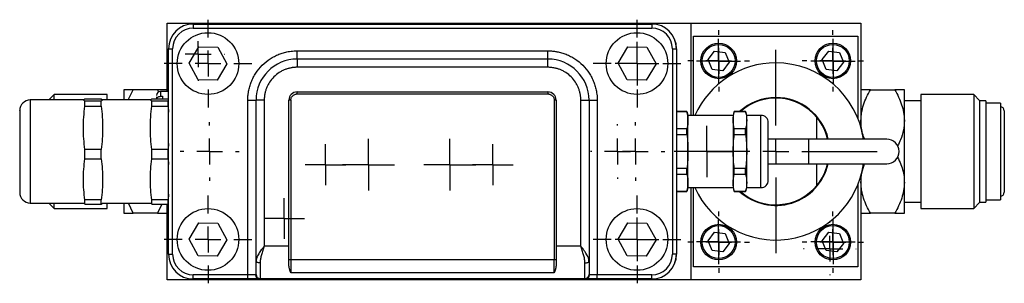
# Model space of a CAD drawing. Header units: millimetres. Extents: x 724 to 1561, y 449 to 1015.
# Tile 4 of 7: x 924 to 1114, y 964 to 1015. Entities that reach past the tile are written whole.
import ezdxf

# ---------------------------------------------------------------- set-up
doc = ezdxf.new("R2010")
doc.units = ezdxf.units.MM
doc.header["$LTSCALE"] = 5
doc.layers.add('SLD-0', color=179, linetype='Continuous')

# ---------------------------------------------------------------- blocks, each defined once
blk = doc.blocks.new('SW_CENTERMARKSYMBOL_0')
at = {"layer": 'SLD-0', "color": 0}
for p, q in [((0, 5), (0, 8.453125)), ((0, 0), (0, 2.5)), ((-5, 0), (-8.453125, 0)), ((0, 0), (-2.5, 0)), ((0, 0), (0, -2.5)), ((0, 0), (2.5, 0)), ((5, 0), (8.453125, 0)), ((0, -5), (0, -8.453125))]:
    blk.add_line(p, q, dxfattribs=at)
blk = doc.blocks.new('SW_CENTERMARKSYMBOL_1')
at = {"layer": 'SLD-0', "color": 0}
for p, q in [((0, 5), (0, 5.929)), ((0, 0), (0, 2.5)), ((-5, 0), (-5.929, 0)), ((0, 0), (-2.5, 0)), ((0, 0), (0, -2.5)), ((0, 0), (2.5, 0)), ((5, 0), (5.929, 0)), ((0, -5), (0, -5.929))]:
    blk.add_line(p, q, dxfattribs=at)
blk = doc.blocks.new('SW_CENTERMARKSYMBOL_2')
at = {"layer": 'SLD-0', "color": 0}
for p, q in [((0, 5), (0, 5.929)), ((0, 0), (0, 2.5)), ((-5, 0), (-5.929, 0)), ((0, 0), (-2.5, 0)), ((0, 0), (0, -2.5)), ((0, 0), (2.5, 0)), ((5, 0), (5.929, 0)), ((0, -5), (0, -5.929))]:
    blk.add_line(p, q, dxfattribs=at)
blk = doc.blocks.new('SW_CENTERMARKSYMBOL_3')
at = {"layer": 'SLD-0', "color": 0}
for p, q in [((0, 5), (0, 5.929)), ((0, 0), (0, 2.5)), ((-5, 0), (-5.929, 0)), ((0, 0), (-2.5, 0)), ((0, 0), (0, -2.5)), ((0, 0), (2.5, 0)), ((5, 0), (5.929, 0)), ((0, -5), (0, -5.929))]:
    blk.add_line(p, q, dxfattribs=at)
blk = doc.blocks.new('SW_CENTERMARKSYMBOL_4')
at = {"layer": 'SLD-0', "color": 0}
for p, q in [((0, 5), (0, 5.929)), ((0, 0), (0, 2.5)), ((-5, 0), (-5.929, 0)), ((0, 0), (-2.5, 0)), ((0, 0), (0, -2.5)), ((0, 0), (2.5, 0)), ((5, 0), (5.929, 0)), ((0, -5), (0, -5.929))]:
    blk.add_line(p, q, dxfattribs=at)
blk = doc.blocks.new('SW_CENTERMARKSYMBOL_5')
at = {"layer": 'SLD-0', "color": 0}
for p, q in [((0, 5), (0, 19.5942)), ((0, 0), (0, 2.5)), ((-5, 0), (-19.5942, 0)), ((0, 0), (-2.5, 0)), ((0, 0), (0, -2.5)), ((0, 0), (2.5, 0)), ((5, 0), (19.5942, 0)), ((0, -5), (0, -19.5942))]:
    blk.add_line(p, q, dxfattribs=at)
blk = doc.blocks.new('SW_CENTERMARKSYMBOL_6')
at = {"layer": 'SLD-0', "color": 0}
for p, q in [((0, 2.5), (0, 5)), ((0, 0), (0, 2.5)), ((-2.5, 0), (-5, 0)), ((0, 0), (-2.5, 0)), ((0, 0), (0, -2.5)), ((0, 0), (2.5, 0)), ((2.5, 0), (5, 0)), ((0, -2.5), (0, -5))]:
    blk.add_line(p, q, dxfattribs=at)
blk = doc.blocks.new('SW_CENTERMARKSYMBOL_7')
at = {"layer": 'SLD-0', "color": 0}
for p, q in [((0, 2.5), (0, 5)), ((0, 0), (0, 2.5)), ((-2.5, 0), (-5, 0)), ((0, 0), (-2.5, 0)), ((0, 0), (0, -2.5)), ((0, 0), (2.5, 0)), ((2.5, 0), (5, 0)), ((0, -2.5), (0, -5))]:
    blk.add_line(p, q, dxfattribs=at)
blk = doc.blocks.new('SW_CENTERMARKSYMBOL_8')
at = {"layer": 'SLD-0', "color": 0}
for p, q in [((0, 2.5), (0, 3.93002)), ((0, 0), (0, 2.5)), ((-2.5, 0), (-3.93002, 0)), ((0, 0), (-2.5, 0)), ((0, 0), (0, -2.5)), ((0, 0), (2.5, 0)), ((2.5, 0), (3.93002, 0)), ((0, -2.5), (0, -3.93002))]:
    blk.add_line(p, q, dxfattribs=at)
blk = doc.blocks.new('SW_CENTERMARKSYMBOL_9')
at = {"layer": 'SLD-0', "color": 0}
for p, q in [((0, 2.5), (0, 3.93002)), ((0, 0), (0, 2.5)), ((-2.5, 0), (-3.93002, 0)), ((0, 0), (-2.5, 0)), ((0, 0), (0, -2.5)), ((0, 0), (2.5, 0)), ((2.5, 0), (3.93002, 0)), ((0, -2.5), (0, -3.93002))]:
    blk.add_line(p, q, dxfattribs=at)
blk = doc.blocks.new('SW_CENTERMARKSYMBOL_10')
at = {"layer": 'SLD-0', "color": 0}
for p, q in [((0, 2.5), (0, 3.93002)), ((0, 0), (0, 2.5)), ((-2.5, 0), (-3.93002, 0)), ((0, 0), (-2.5, 0)), ((0, 0), (0, -2.5)), ((0, 0), (2.5, 0)), ((2.5, 0), (3.93002, 0)), ((0, -2.5), (0, -3.93002))]:
    blk.add_line(p, q, dxfattribs=at)
blk = doc.blocks.new('SW_CENTERMARKSYMBOL_11')
at = {"layer": 'SLD-0', "color": 0}
for p, q in [((0, 5), (0, 8.453125)), ((0, 0), (0, 2.5)), ((-5, 0), (-8.453125, 0)), ((0, 0), (-2.5, 0)), ((0, 0), (0, -2.5)), ((0, 0), (2.5, 0)), ((5, 0), (8.453125, 0)), ((0, -5), (0, -8.453125))]:
    blk.add_line(p, q, dxfattribs=at)
blk = doc.blocks.new('SW_CENTERMARKSYMBOL_12')
at = {"layer": 'SLD-0', "color": 0}
for p, q in [((0, 2.5), (0, 4.21585)), ((0, 0), (0, 2.5)), ((-2.5, 0), (-4.21585, 0)), ((0, 0), (-2.5, 0)), ((0, 0), (0, -2.5)), ((0, 0), (2.5, 0)), ((2.5, 0), (4.21585, 0)), ((0, -2.5), (0, -4.21585))]:
    blk.add_line(p, q, dxfattribs=at)
blk = doc.blocks.new('SW_CENTERMARKSYMBOL_13')
at = {"layer": 'SLD-0', "color": 0}
for p, q in [((0, 2.5), (0, 4.21585)), ((0, 0), (0, 2.5)), ((-2.5, 0), (-4.21585, 0)), ((0, 0), (-2.5, 0)), ((0, 0), (0, -2.5)), ((0, 0), (2.5, 0)), ((2.5, 0), (4.21585, 0)), ((0, -2.5), (0, -4.21585))]:
    blk.add_line(p, q, dxfattribs=at)
blk = doc.blocks.new('SW_CENTERMARKSYMBOL_14')
at = {"layer": 'SLD-0', "color": 0}
for p, q in [((0, 5), (0, 8.453125)), ((0, 0), (0, 2.5)), ((-5, 0), (-8.453125, 0)), ((0, 0), (-2.5, 0)), ((0, 0), (0, -2.5)), ((0, 0), (2.5, 0)), ((5, 0), (8.453125, 0)), ((0, -5), (0, -8.453125))]:
    blk.add_line(p, q, dxfattribs=at)
blk = doc.blocks.new('SW_CENTERMARKSYMBOL_15')
at = {"layer": 'SLD-0', "color": 0}
for p, q in [((0, 2.5), (0, 4.26022)), ((0, 0), (0, 2.5)), ((-2.5, 0), (-4.26022, 0)), ((0, 0), (-2.5, 0)), ((0, 0), (0, -2.5)), ((0, 0), (2.5, 0)), ((2.5, 0), (4.26022, 0)), ((0, -2.5), (0, -4.26022))]:
    blk.add_line(p, q, dxfattribs=at)
blk = doc.blocks.new('SW_CENTERMARKSYMBOL_16')
at = {"layer": 'SLD-0', "color": 0}
for p, q in [((0, 2.5), (0, 4.26022)), ((0, 0), (0, 2.5)), ((-2.5, 0), (-4.26022, 0)), ((0, 0), (-2.5, 0)), ((0, 0), (0, -2.5)), ((0, 0), (2.5, 0)), ((2.5, 0), (4.26022, 0)), ((0, -2.5), (0, -4.26022))]:
    blk.add_line(p, q, dxfattribs=at)
blk = doc.blocks.new('SW_CENTERMARKSYMBOL_17')
at = {"layer": 'SLD-0', "color": 0}
for p, q in [((0, 2.5), (0, 4.26022)), ((0, 0), (0, 2.5)), ((-2.5, 0), (-4.26022, 0)), ((0, 0), (-2.5, 0)), ((0, 0), (0, -2.5)), ((0, 0), (2.5, 0)), ((2.5, 0), (4.26022, 0)), ((0, -2.5), (0, -4.26022))]:
    blk.add_line(p, q, dxfattribs=at)
blk = doc.blocks.new('SW_CENTERMARKSYMBOL_18')
at = {"layer": 'SLD-0', "color": 0}
for p, q in [((0, 2.5), (0, 4.26022)), ((0, 0), (0, 2.5)), ((-2.5, 0), (-4.26022, 0)), ((0, 0), (-2.5, 0)), ((0, 0), (0, -2.5)), ((0, 0), (2.5, 0)), ((2.5, 0), (4.26022, 0)), ((0, -2.5), (0, -4.26022))]:
    blk.add_line(p, q, dxfattribs=at)
blk = doc.blocks.new('SW_CENTERMARKSYMBOL_19')
at = {"layer": 'SLD-0', "color": 0}
for p, q in [((0, 5), (0, 5.25)), ((0, 0), (0, 2.5)), ((-5, 0), (-5.25, 0)), ((0, 0), (-2.5, 0)), ((0, 0), (0, -2.5)), ((0, 0), (2.5, 0)), ((5, 0), (5.25, 0)), ((0, -5), (0, -5.25))]:
    blk.add_line(p, q, dxfattribs=at)
blk = doc.blocks.new('SW_CENTERMARKSYMBOL_20')
at = {"layer": 'SLD-0', "color": 0}
for p, q in [((0, 5), (0, 5.09405)), ((0, 0), (0, 2.5)), ((-5, 0), (-5.09405, 0)), ((0, 0), (-2.5, 0)), ((0, 0), (0, -2.5)), ((0, 0), (2.5, 0)), ((5, 0), (5.09405, 0)), ((0, -5), (0, -5.09405))]:
    blk.add_line(p, q, dxfattribs=at)
blk = doc.blocks.new('SW_CENTERMARKSYMBOL_21')
at = {"layer": 'SLD-0', "color": 0}
for p, q in [((0, 5), (0, 5.09405)), ((0, 0), (0, 2.5)), ((-5, 0), (-5.09405, 0)), ((0, 0), (-2.5, 0)), ((0, 0), (0, -2.5)), ((0, 0), (2.5, 0)), ((5, 0), (5.09405, 0)), ((0, -5), (0, -5.09405))]:
    blk.add_line(p, q, dxfattribs=at)
blk = doc.blocks.new('SW_CENTERMARKSYMBOL_22')
at = {"layer": 'SLD-0', "color": 0}
for p, q in [((0, 5), (0, 8.453125)), ((0, 0), (0, 2.5)), ((-5, 0), (-8.453125, 0)), ((0, 0), (-2.5, 0)), ((0, 0), (0, -2.5)), ((0, 0), (2.5, 0)), ((5, 0), (8.453125, 0)), ((0, -5), (0, -8.453125))]:
    blk.add_line(p, q, dxfattribs=at)
blk = doc.blocks.new('SW_CENTERMARKSYMBOL_23')
at = {"layer": 'SLD-0', "color": 0}
for p, q in [((0, 5), (0, 5.675)), ((0, 0), (0, 2.5)), ((-5, 0), (-5.675, 0)), ((0, 0), (-2.5, 0)), ((0, 0), (0, -2.5)), ((0, 0), (2.5, 0)), ((5, 0), (5.675, 0)), ((0, -5), (0, -5.675))]:
    blk.add_line(p, q, dxfattribs=at)
blk = doc.blocks.new('SW_CENTERMARKSYMBOL_24')
at = {"layer": 'SLD-0', "color": 0}
for p, q in [((0, 5), (0, 5.675)), ((0, 0), (0, 2.5)), ((-5, 0), (-5.675, 0)), ((0, 0), (-2.5, 0)), ((0, 0), (0, -2.5)), ((0, 0), (2.5, 0)), ((5, 0), (5.675, 0)), ((0, -5), (0, -5.675))]:
    blk.add_line(p, q, dxfattribs=at)
blk = doc.blocks.new('SW_CENTERMARKSYMBOL_25')
at = {"layer": 'SLD-0', "color": 0}
for p, q in [((0, 2.5), (0, 4.9511)), ((0, 0), (0, 2.5)), ((-2.5, 0), (-4.9511, 0)), ((0, 0), (-2.5, 0)), ((0, 0), (0, -2.5)), ((0, 0), (2.5, 0)), ((2.5, 0), (4.9511, 0)), ((0, -2.5), (0, -4.9511))]:
    blk.add_line(p, q, dxfattribs=at)

msp = doc.modelspace()

# ---------------------------------------------------------------- linework, layer by layer
at = {"color": 7, "linetype": 'Continuous', "lineweight": 25}
for p, q in [((952.09, 1014.39), (1053.29, 1014.39)), ((952.09, 1001.22), (952.09, 1014.39)), ((957.13, 1014.22), (1045.7, 1014.22)), ((957.13, 1014.22), (957.13, 1013.43)), ((1045.7, 1014.22), (1045.7, 1013.43)), ((1053.29, 996.6), (1053.29, 1014.39)), ((1053.29, 1014.39), (1086.09, 1014.39)), ((1086.09, 1014.39), (1086.09, 994.28)), ((957.13, 1013.43), (1045.7, 1013.43)), ((1053.76, 1011.86), (1085.51, 1011.86)), ((1053.76, 996.6), (1053.76, 1011.86)), ((1085.51, 1011.86), (1085.51, 995.98)), ((956.32, 1006.66), (958.21, 1009.81)), ((958.21, 1009.81), (961.87, 1009.75)), ((961.87, 1009.75), (963.65, 1006.54)), ((1039.18, 1006.66), (1041.06, 1009.81)), ((1041.06, 1009.81), (1044.73, 1009.75)), ((1044.73, 1009.75), (1046.51, 1006.54)), ((952.37, 969.81), (952.37, 1009.46)), ((952.37, 1009.46), (953.16, 1009.46)), ((953.16, 969.81), (953.16, 1009.46)), ((977.2, 1007.47), (977.2, 1009.05)), ((977.2, 1009.05), (1025.63, 1009.05)), ((1025.63, 1007.47), (1025.63, 1009.05)), ((1049.67, 1009.46), (1049.67, 969.81)), ((1049.67, 1009.46), (1050.46, 1009.46)), ((1050.46, 1009.46), (1050.46, 969.81)), ((1056.56, 1007.38), (1057.82, 1009.02)), ((1057.82, 1009.02), (1059.87, 1008.75)), ((1059.87, 1008.75), (1060.66, 1006.84)), ((1078.61, 1007.38), (1079.87, 1009.02)), ((1079.87, 1009.02), (1081.92, 1008.75)), ((1081.92, 1008.75), (1082.71, 1006.84)), ((958.1, 1003.46), (956.32, 1006.66)), ((963.65, 1006.54), (961.77, 1003.4)), ((1025.63, 1007.47), (977.2, 1007.47)), ((977.2, 1007.47), (977.2, 1005.88)), ((1025.63, 1005.88), (1025.63, 1007.47)), ((1040.96, 1003.46), (1039.18, 1006.66)), ((1046.51, 1006.54), (1044.62, 1003.4)), ((1057.36, 1005.47), (1056.56, 1007.38)), ((1060.66, 1006.84), (1059.41, 1005.2)), ((1079.4, 1005.47), (1078.61, 1007.38)), ((1082.71, 1006.84), (1081.45, 1005.2)), ((1025.63, 1005.88), (977.2, 1005.88)), ((1059.41, 1005.2), (1057.36, 1005.47)), ((1081.45, 1005.2), (1079.4, 1005.47)), ((961.77, 1003.4), (958.1, 1003.46)), ((1044.62, 1003.4), (1040.96, 1003.46)), ((930.31, 1000.62), (929.28, 999.59)), ((940.53, 1000.62), (930.31, 1000.62)), ((930.31, 999.59), (930.31, 1000.62)), ((940.53, 999.59), (940.53, 1000.62)), ((943.71, 1001.54), (943.71, 999.59)), ((944.6, 999.59), (945.55, 1001.54)), ((950.25, 1001.54), (945.55, 1001.54)), ((950.25, 1001.54), (950.45, 1001.12)), ((952.37, 1001.22), (950.81, 1001.22)), ((950.81, 1000.28), (951.22, 1000.28)), ((951.22, 1000.28), (951.22, 999.8)), ((977.2, 1001.12), (1025.63, 1001.12)), ((977.2, 1000.74), (977.2, 1001.12)), ((977.2, 1000.74), (1025.63, 1000.74)), ((1025.63, 1001.12), (1025.63, 1000.74)), ((1087.93, 1001.54), (1092.63, 1001.54)), ((1094.47, 995.59), (1094.47, 1001.54)), ((1107.87, 1000.62), (1097.64, 1000.62)), ((1097.64, 1000.62), (1097.64, 980.12)), ((1109.01, 999.47), (1107.87, 1000.62)), ((1107.87, 1000.62), (1107.87, 980.12)), ((935.94, 999.59), (925.67, 999.59)), ((936.21, 999.8), (939.36, 999.8)), ((939.36, 999.35), (936.21, 999.35)), ((936.21, 998.38), (936.21, 999.35)), ((936.21, 998.38), (939.36, 998.38)), ((939.36, 999.8), (939.36, 999.59)), ((939.36, 998.38), (939.36, 999.35)), ((948.88, 999.59), (939.64, 999.59)), ((949.14, 999.8), (952.29, 999.8)), ((952.29, 999.35), (949.14, 999.35)), ((949.14, 998.38), (949.14, 999.35)), ((949.14, 998.38), (952.29, 998.38)), ((950.04, 1000.2), (950.04, 999.73)), ((952.29, 998.38), (952.29, 999.35)), ((952.29, 998.38), (952.37, 997.23)), ((967.67, 965.84), (967.67, 999.53)), ((967.67, 999.53), (969.26, 999.53)), ((969.26, 968.54), (969.26, 999.53)), ((970.85, 999.53), (969.26, 999.53)), ((970.85, 999.53), (970.85, 971.4)), ((975.61, 971.4), (975.61, 999.53)), ((975.99, 999.54), (975.99, 968.76)), ((1026.84, 999.54), (1026.84, 968.76)), ((1027.22, 999.53), (1027.22, 971.4)), ((1031.98, 971.4), (1031.98, 999.53)), ((1031.98, 999.53), (1033.57, 999.53)), ((1033.57, 999.53), (1033.57, 968.54)), ((1033.57, 999.53), (1035.16, 999.53)), ((1035.16, 999.53), (1035.16, 965.84)), ((1097.64, 999.41), (1094.47, 999.41)), ((1109.01, 999.47), (1109.01, 979.8)), ((1110.22, 999.41), (1109.01, 999.41)), ((1110.22, 999.41), (1110.22, 981.17)), ((1113.01, 998.97), (1110.22, 998.97)), ((1113.01, 998.97), (1113.01, 981.55)), ((1052.48, 997.34), (1050.46, 997.34)), ((1050.46, 997.32), (1052.48, 997.32)), ((1052.68, 996.6), (1052.48, 997.34)), ((1052.48, 997.32), (1052.48, 997.34)), ((1061.42, 996.6), (1052.68, 996.6)), ((1052.68, 982.68), (1052.68, 996.59)), ((1061.62, 997.34), (1061.42, 996.6)), ((1061.42, 996.59), (1061.42, 982.68)), ((1063.82, 997.34), (1061.62, 997.34)), ((1061.62, 997.34), (1061.62, 997.32)), ((1061.62, 997.32), (1063.82, 997.32)), ((1064.02, 996.6), (1063.82, 997.34)), ((1063.82, 997.32), (1063.82, 997.34)), ((1066.76, 996.6), (1064.02, 996.6)), ((1064.03, 982.68), (1064.03, 996.59)), ((1077.57, 992.02), (1077.57, 996.18)), ((1094.47, 983.68), (1094.47, 995.59)), ((1052.48, 994.02), (1050.46, 994.02)), ((1050.46, 992.93), (1052.48, 992.93)), ((1052.48, 992.93), (1052.48, 994.02)), ((1061.62, 992.93), (1061.62, 994.02)), ((1063.82, 994.02), (1061.62, 994.02)), ((1061.62, 992.93), (1063.82, 992.93)), ((1063.82, 992.93), (1063.82, 994.02)), ((952.37, 991.17), (952.29, 990.01)), ((1075.99, 992.02), (1068.2, 992.02)), ((1091.07, 992.02), (1075.99, 992.02)), ((936.21, 988.21), (936.21, 990.01)), ((939.36, 990.01), (936.21, 990.01)), ((939.36, 988.21), (939.36, 990.01)), ((949.14, 988.21), (949.14, 990.01)), ((952.29, 990.01), (949.14, 990.01)), ((952.29, 988.21), (952.29, 990.01)), ((936.21, 988.21), (939.36, 988.21)), ((949.14, 988.21), (952.29, 988.21)), ((952.29, 988.21), (952.37, 987.12)), ((1068.2, 987.25), (1075.99, 987.25)), ((1075.99, 987.25), (1091.07, 987.25)), ((1077.57, 983.09), (1077.57, 987.25)), ((1052.48, 986.34), (1050.46, 986.34)), ((1050.46, 985.25), (1052.48, 985.25)), ((1052.48, 985.25), (1052.48, 986.34)), ((1063.82, 986.34), (1061.62, 986.34)), ((1061.62, 985.25), (1061.62, 986.34)), ((1061.62, 985.25), (1063.82, 985.25)), ((1063.82, 985.25), (1063.82, 986.34)), ((1085.51, 983.3), (1085.51, 967.41)), ((1086.09, 984.99), (1086.09, 964.89)), ((1094.47, 977.73), (1094.47, 983.68)), ((952.37, 981.39), (952.29, 980.29)), ((1052.48, 981.95), (1050.46, 981.95)), ((1050.46, 981.93), (1052.48, 981.93)), ((1052.48, 981.93), (1052.68, 982.67)), ((1052.48, 981.93), (1052.48, 981.95)), ((1052.68, 982.67), (1061.42, 982.67)), ((1053.29, 964.89), (1053.29, 982.67)), ((1053.76, 967.41), (1053.76, 982.67)), ((1061.42, 982.67), (1061.62, 981.93)), ((1061.62, 981.93), (1061.62, 981.95)), ((1063.82, 981.95), (1061.62, 981.95)), ((1061.62, 981.93), (1063.82, 981.93)), ((1063.82, 981.93), (1064.02, 982.67)), ((1063.82, 981.93), (1063.82, 981.95)), ((1064.02, 982.67), (1066.76, 982.67)), ((1113.01, 981.55), (1113.01, 980.3)), ((925.67, 979.68), (936.21, 979.68)), ((929.28, 979.68), (930.31, 978.65)), ((930.31, 978.65), (930.31, 979.68)), ((939.36, 980.29), (936.21, 980.29)), ((936.21, 979.47), (936.21, 980.29)), ((936.21, 979.47), (939.36, 979.47)), ((939.36, 979.47), (939.36, 980.29)), ((939.36, 979.47), (939.63, 979.68)), ((939.64, 979.68), (949.14, 979.68)), ((940.53, 978.65), (940.53, 979.68)), ((943.71, 979.68), (943.71, 977.73)), ((945.55, 977.73), (944.61, 979.68)), ((952.29, 980.29), (949.14, 980.29)), ((949.14, 979.47), (949.14, 980.29)), ((949.14, 979.47), (952.29, 979.47)), ((951.09, 979.47), (950.25, 977.73)), ((952.09, 964.89), (952.09, 979.47)), ((952.29, 979.47), (952.29, 980.29)), ((1094.47, 979.86), (1097.64, 979.86)), ((1097.64, 980.12), (1097.64, 978.65)), ((1107.87, 980.12), (1107.87, 978.65)), ((1107.87, 978.65), (1109.01, 979.8)), ((1109.01, 979.86), (1110.22, 979.86)), ((1110.22, 981.17), (1110.22, 979.86)), ((1110.22, 980.3), (1113.01, 980.3)), ((930.31, 978.65), (940.53, 978.65)), ((950.25, 977.73), (945.55, 977.73)), ((1092.63, 977.73), (1087.93, 977.73)), ((1097.64, 978.65), (1107.87, 978.65)), ((956.32, 972.73), (958.21, 975.87)), ((958.21, 975.87), (961.87, 975.81)), ((961.87, 975.81), (963.65, 972.61)), ((1039.18, 972.73), (1041.06, 975.87)), ((1041.06, 975.87), (1044.73, 975.81)), ((1044.73, 975.81), (1046.51, 972.61)), ((1056.56, 972.43), (1057.82, 974.07)), ((1057.82, 974.07), (1059.87, 973.8)), ((1059.87, 973.8), (1060.66, 971.89)), ((1078.61, 972.43), (1079.87, 974.07)), ((1079.87, 974.07), (1081.92, 973.8)), ((1081.92, 973.8), (1082.71, 971.89)), ((958.1, 969.52), (956.32, 972.73)), ((963.65, 972.61), (961.77, 969.46)), ((1040.96, 969.52), (1039.18, 972.73)), ((1046.51, 972.61), (1044.62, 969.46)), ((1057.36, 970.52), (1056.56, 972.43)), ((1060.66, 971.89), (1059.41, 970.25)), ((1079.4, 970.52), (1078.61, 972.43)), ((1082.71, 971.89), (1081.45, 970.25)), ((952.37, 969.81), (953.16, 969.81)), ((975.61, 971.4), (970.85, 971.4)), ((975.61, 967.86), (975.61, 971.4)), ((1031.98, 971.4), (1027.22, 971.4)), ((1027.22, 971.4), (1027.22, 967.86)), ((1050.46, 969.81), (1049.67, 969.81)), ((1059.41, 970.25), (1057.36, 970.52)), ((1081.45, 970.25), (1079.4, 970.52)), ((961.77, 969.46), (958.1, 969.52)), ((969.3, 968.75), (969.26, 968.54)), ((969.3, 968.88), (969.27, 968.46)), ((970.05, 968.13), (970.05, 965.12)), ((1026.84, 968.76), (975.99, 968.76)), ((975.99, 968.76), (975.99, 966.23)), ((1026.84, 966.23), (1026.84, 968.76)), ((1032.78, 965.12), (1032.78, 968.13)), ((1033.56, 968.46), (1033.53, 968.88)), ((1044.62, 969.46), (1040.96, 969.52)), ((1026.84, 966.23), (975.99, 966.23)), ((1085.51, 967.41), (1053.76, 967.41)), ((1053.29, 964.89), (952.09, 964.89)), ((967.67, 965.84), (957.13, 965.84)), ((957.13, 965.05), (957.13, 965.84)), ((967.67, 965.05), (957.13, 965.05)), ((969.16, 965.84), (967.67, 965.84)), ((967.67, 965.05), (967.67, 965.84)), ((1032.93, 965.05), (969.9, 965.05)), ((1035.16, 965.84), (1033.67, 965.84)), ((1035.16, 965.05), (1035.16, 965.84)), ((1045.7, 965.84), (1035.16, 965.84)), ((1045.7, 965.05), (1035.16, 965.05)), ((1045.7, 965.05), (1045.7, 965.84)), ((1086.09, 964.89), (1053.29, 964.89))]:
    msp.add_line(p, q, dxfattribs=at)
at = {"color": 8, "linetype": 'Continuous', "lineweight": 25}
for p, q in [((950.81, 1001.22), (950.81, 1000.28)), ((925.67, 999.59), (925.67, 979.68)), ((1066.76, 982.67), (1066.76, 996.6)), ((1075.99, 992.02), (1075.99, 987.25))]:
    msp.add_line(p, q, dxfattribs=at)
at = {"color": 7, "linetype": 'Continuous', "lineweight": 25, "flags": 128}
for points in [[(970.05, 968.13), (969.9, 968.14), (969.75, 968.16), (969.61, 968.2), (969.49, 968.25), (969.39, 968.31), (969.32, 968.38), (969.27, 968.46), (969.26, 968.54)], [(1032.78, 968.13), (1032.93, 968.14), (1033.08, 968.16), (1033.22, 968.2), (1033.34, 968.25), (1033.44, 968.31), (1033.51, 968.38), (1033.56, 968.46), (1033.57, 968.54)]]:
    msp.add_lwpolyline(points, dxfattribs=at)
at = {"color": 7, "linetype": 'Continuous', "lineweight": 25}
for centre, radius in [((959.99, 1006.6), 5.95), ((1042.84, 1006.6), 5.95), ((1058.61, 1007.11), 3.43), ((1058.61, 1007.11), 3.18), ((1080.66, 1007.11), 3.43), ((1080.66, 1007.11), 3.18), ((959.99, 972.67), 5.95), ((1042.84, 972.67), 5.95), ((1058.61, 972.16), 3.43), ((1080.66, 972.16), 3.43), ((1058.61, 972.16), 3.18), ((1080.66, 972.16), 3.18)]:
    msp.add_circle(centre, radius, dxfattribs=at)
for centre, radius, start, end in [((957.13, 1009.46), 4.76, 90, 180), ((957.14, 1009.45), 4.78, 90, 180), ((1045.69, 1009.45), 4.78, 0, 90), ((1045.7, 1009.46), 4.76, 0, 90), ((977.2, 999.53), 7.94, 90, 180), ((1025.63, 999.53), 7.94, 0, 90), ((1069.64, 989.64), 17.09, 90, 155.9482), ((1069.64, 989.64), 17.09, 8.0074, 90), ((950.81, 1000.46), 0.762, 90, 180), ((977.2, 999.53), 1.59, 90, 180), ((1025.63, 999.53), 1.59, 0, 90), ((925.67, 997.54), 2.05, 90, 180), ((975.89, 994.07), 5.46, 89.0014, 92.9983), ((1026.94, 994.07), 5.46, 87.0017, 90.9986), ((1069.64, 989.64), 10.41, 90, 132.2686), ((1069.64, 989.64), 10.29, 39.5018, 131.4844), ((1069.64, 989.64), 10.41, 13.2181, 90), ((1066.76, 995.17), 1.44, 0, 90), ((1113.01, 997.51), 0.762, 0, 90), ((1069.64, 989.64), 10.29, 13.3843, 39.5018), ((1091.07, 989.64), 2.38, 270, 90), ((1069.64, 989.64), 17.09, 204.0518, 351.9926), ((1069.64, 989.64), 10.41, 227.7314, 346.7819), ((1069.64, 989.64), 10.29, 320.4982, 346.6157), ((1066.76, 984.11), 1.44, 270, 0), ((925.67, 981.73), 2.05, 180, 270), ((1069.64, 989.64), 10.29, 228.5156, 320.4982), ((1113.01, 981.76), 0.762, 270, 0), ((957.14, 969.82), 4.78, 180, 270), ((957.13, 969.81), 4.76, 180, 270), ((1045.69, 969.82), 4.78, 270, 0), ((1045.7, 969.81), 4.76, 270, 0), ((975.89, 963.3), 5.46, 89.0014, 92.9983), ((1026.94, 963.3), 5.46, 87.0017, 90.9986), ((969.93, 965.82), 0.77, 178.2259, 268.1086), ((970.05, 965.91), 0.789, 180.3215, 270.3179), ((1032.78, 965.91), 0.789, 269.6821, 359.6785), ((1032.9, 965.82), 0.77, 271.8914, 1.7741)]:
    msp.add_arc(centre, radius, start, end, dxfattribs=at)
for points in [[(957.13, 1013.43), (954.94, 1013.43), (953.16, 1011.65), (953.16, 1009.46)], [(1049.67, 1009.46), (1049.67, 1011.65), (1047.89, 1013.43), (1045.7, 1013.43)], [(936.21, 999.35), (936.03, 999.43), (935.82, 999.58), (936.03, 999.73), (936.21, 999.8)], [(936.21, 990.01), (936.03, 991.4), (935.82, 994.19), (936.03, 996.98), (936.21, 998.38)], [(939.36, 999.8), (939.54, 999.73), (939.74, 999.58), (939.54, 999.43), (939.36, 999.35)], [(939.36, 998.38), (939.54, 996.98), (939.74, 994.19), (939.54, 991.4), (939.36, 990.01)], [(949.14, 999.35), (948.96, 999.43), (948.76, 999.58), (948.96, 999.73), (949.14, 999.8)], [(949.14, 990.01), (948.96, 991.4), (948.76, 994.19), (948.96, 996.98), (949.14, 998.38)], [(1052.48, 997.32), (1052.61, 996.77), (1052.75, 995.67), (1052.61, 994.57), (1052.48, 994.02)], [(1061.62, 994.02), (1061.5, 994.57), (1061.35, 995.67), (1061.5, 996.77), (1061.62, 997.32)], [(1063.82, 997.32), (1063.95, 996.77), (1064.1, 995.67), (1063.95, 994.57), (1063.82, 994.02)], [(1052.48, 992.93), (1052.61, 991.83), (1052.75, 989.64), (1052.61, 987.44), (1052.48, 986.34)], [(1061.62, 986.34), (1061.5, 987.44), (1061.35, 989.64), (1061.5, 991.83), (1061.62, 992.93)], [(1063.82, 992.93), (1063.95, 991.83), (1064.1, 989.64), (1063.95, 987.44), (1063.82, 986.34)], [(936.21, 980.29), (936.03, 981.61), (935.82, 984.25), (936.03, 986.89), (936.21, 988.21)], [(939.36, 988.21), (939.54, 986.89), (939.74, 984.25), (939.54, 981.61), (939.36, 980.29)], [(949.14, 980.29), (948.96, 981.61), (948.76, 984.25), (948.96, 986.89), (949.14, 988.21)], [(1052.48, 985.25), (1052.61, 984.7), (1052.75, 983.6), (1052.61, 982.5), (1052.48, 981.95)], [(1061.62, 981.95), (1061.5, 982.5), (1061.35, 983.6), (1061.5, 984.7), (1061.62, 985.25)], [(1063.82, 985.25), (1063.95, 984.7), (1064.1, 983.6), (1063.95, 982.5), (1063.82, 981.95)], [(953.16, 969.81), (953.16, 967.62), (954.94, 965.84), (957.13, 965.84)], [(1045.7, 965.84), (1047.89, 965.84), (1049.67, 967.62), (1049.67, 969.81)], [(969.26, 965.9), (969.26, 966.15), (969.26, 967.12), (969.26, 968.54)], [(1033.57, 968.54), (1033.57, 967.12), (1033.57, 966.15), (1033.57, 965.9)], [(969.16, 965.84), (969.23, 965.84), (969.26, 965.86), (969.26, 965.9)], [(1033.57, 965.9), (1033.57, 965.86), (1033.6, 965.84), (1033.67, 965.84)]]:
    msp.add_open_spline(points, degree=3, dxfattribs=at)
for points, knots in [([(967.67, 999.53), (967.67, 999.63), (967.67, 999.82), (967.69, 1000.11), (967.71, 1000.4), (967.74, 1000.69), (967.78, 1000.98), (967.86, 1001.47), (968.03, 1002.16), (968.33, 1003.05), (968.72, 1003.92), (969.38, 1005.04), (970.41, 1006.31), (971.69, 1007.35), (972.81, 1008), (973.67, 1008.39), (974.56, 1008.7), (975.35, 1008.88), (976.04, 1008.99), (976.61, 1009.04), (977, 1009.05), (977.2, 1009.05)], [0, 0, 0, 0, 0.019463, 0.038888, 0.058292, 0.077695, 0.097114, 0.116567, 0.178312, 0.240094, 0.304414, 0.368769, 0.500007, 0.631244, 0.695564, 0.75992, 0.821666, 0.883447, 0.922298, 0.961101, 1, 1, 1, 1]), ([(1025.63, 1009.05), (1025.73, 1009.05), (1025.92, 1009.05), (1026.21, 1009.04), (1026.5, 1009.02), (1026.79, 1008.98), (1027.08, 1008.94), (1027.58, 1008.86), (1028.27, 1008.7), (1029.16, 1008.39), (1030.02, 1008), (1031.14, 1007.35), (1032.42, 1006.31), (1033.45, 1005.04), (1034.11, 1003.92), (1034.5, 1003.05), (1034.8, 1002.16), (1034.99, 1001.38), (1035.09, 1000.69), (1035.15, 1000.11), (1035.16, 999.72), (1035.16, 999.53)], [0, 0, 0, 0, 0.0194628, 0.0388876, 0.0582922, 0.0776948, 0.0971136, 0.1165665, 0.1783125, 0.2400935, 0.3044137, 0.368769, 0.5000067, 0.6312444, 0.6955645, 0.7599198, 0.8216658, 0.8834468, 0.9222983, 0.9611011, 1, 1, 1, 1]), ([(977.2, 1005.88), (977.12, 1005.88), (976.96, 1005.88), (976.73, 1005.86), (976.5, 1005.84), (976.27, 1005.81), (975.91, 1005.75), (975.44, 1005.64), (974.85, 1005.44), (974.27, 1005.18), (973.52, 1004.74), (972.67, 1004.05), (971.98, 1003.2), (971.55, 1002.45), (971.29, 1001.88), (971.08, 1001.29), (970.96, 1000.76), (970.89, 1000.3), (970.85, 999.92), (970.85, 999.66), (970.85, 999.53)], [0, 0, 0, 0, 0.023353, 0.046654, 0.069936, 0.093229, 0.116565, 0.178302, 0.240092, 0.304403, 0.368768, 0.500006, 0.631244, 0.695555, 0.759919, 0.821657, 0.883447, 0.922286, 0.961089, 1, 1, 1, 1]), ([(1031.98, 999.53), (1031.98, 999.61), (1031.98, 999.76), (1031.97, 999.99), (1031.95, 1000.22), (1031.92, 1000.45), (1031.86, 1000.81), (1031.75, 1001.29), (1031.54, 1001.88), (1031.28, 1002.45), (1030.85, 1003.2), (1030.16, 1004.05), (1029.31, 1004.74), (1028.56, 1005.18), (1027.98, 1005.44), (1027.39, 1005.64), (1026.87, 1005.76), (1026.41, 1005.84), (1026.02, 1005.87), (1025.76, 1005.88), (1025.63, 1005.88)], [0, 0, 0, 0, 0.023353, 0.046654, 0.069936, 0.093229, 0.116565, 0.178302, 0.240092, 0.304403, 0.368768, 0.500006, 0.631244, 0.695555, 0.759919, 0.821657, 0.883447, 0.922286, 0.961089, 1, 1, 1, 1]), ([(945.55, 1001.54), (945.01, 1001.54), (944.55, 1001.54), (944.06, 1001.54), (943.93, 1001.54), (943.75, 1001.54), (943.71, 1001.54), (943.71, 1001.54)], [0, 0, 0, 0, 0.5, 0.5, 0.75, 0.75, 1, 1, 1, 1]), ([(950.06, 999.8), (950.07, 999.84), (950.08, 999.94), (950.2, 1000.08), (950.4, 1000.21), (950.61, 1000.27), (950.75, 1000.27), (950.81, 1000.28)], [0, 0, 0, 0, 0.146048, 0.383995, 0.620144, 0.853776, 1, 1, 1, 1]), ([(952.09, 1001.54), (952.09, 1001.54), (951.9, 1001.54), (951.41, 1001.54), (951.21, 1001.54), (950.76, 1001.54), (950.51, 1001.54), (950.25, 1001.54)], [0, 0, 0, 0, 0.5, 0.5, 0.75, 0.75, 1, 1, 1, 1]), ([(975.99, 999.54), (975.99, 999.57), (975.99, 999.64), (976.01, 999.75), (976.03, 999.86), (976.09, 1000.03), (976.19, 1000.21), (976.34, 1000.39), (976.52, 1000.54), (976.71, 1000.65), (976.91, 1000.71), (977.06, 1000.74), (977.15, 1000.74), (977.2, 1000.74)], [0, 0, 0, 0, 0.052813, 0.110435, 0.172877, 0.240209, 0.391537, 0.500059, 0.608835, 0.759895, 0.848701, 0.928706, 1, 1, 1, 1]), ([(1025.63, 1000.74), (1025.67, 1000.74), (1025.74, 1000.74), (1025.84, 1000.72), (1025.96, 1000.7), (1026.13, 1000.64), (1026.31, 1000.54), (1026.49, 1000.39), (1026.64, 1000.21), (1026.75, 1000.02), (1026.81, 999.83), (1026.84, 999.68), (1026.84, 999.58), (1026.84, 999.54)], [0, 0, 0, 0, 0.052663, 0.110231, 0.172713, 0.240175, 0.391226, 0.500011, 0.608524, 0.759862, 0.848513, 0.928527, 1, 1, 1, 1]), ([(1086.09, 995.59), (1086.09, 996.63), (1086.27, 997.65), (1086.76, 999.15), (1086.96, 999.64), (1087.41, 1000.6), (1087.66, 1001.08), (1087.93, 1001.54)], [0, 0, 0, 0, 0.5, 0.5, 0.75, 0.75, 1, 1, 1, 1]), ([(1087.93, 1001.54), (1087.39, 1001.54), (1086.93, 1001.54), (1086.44, 1001.54), (1086.31, 1001.54), (1086.14, 1001.54), (1086.09, 1001.54), (1086.09, 1001.54)], [0, 0, 0, 0, 0.5, 0.5, 0.75, 0.75, 1, 1, 1, 1]), ([(1092.63, 1001.54), (1093.17, 1000.61), (1093.62, 999.65), (1094.11, 998.17), (1094.24, 997.67), (1094.42, 996.64), (1094.47, 996.12), (1094.47, 995.59)], [0, 0, 0, 0, 0.5, 0.5, 0.75, 0.75, 1, 1, 1, 1]), ([(1094.47, 1001.54), (1094.47, 1001.54), (1094.28, 1001.54), (1093.79, 1001.54), (1093.59, 1001.54), (1093.15, 1001.54), (1092.9, 1001.54), (1092.63, 1001.54)], [0, 0, 0, 0, 0.5, 0.5, 0.75, 0.75, 1, 1, 1, 1]), ([(923.62, 997.51), (923.62, 997.52), (923.62, 997.55), (923.62, 997.35), (923.62, 996.88), (923.62, 996.07), (923.62, 994.99), (923.62, 993.67), (923.62, 992.22), (923.62, 990.73), (923.62, 989.74), (923.62, 989.26)], [0, 0, 0, 0, 0.0296079, 0.1426741, 0.262513, 0.387334, 0.5148039, 0.6422739, 0.7670949, 0.8869338, 1, 1, 1, 1]), ([(1113.77, 997.48), (1113.77, 997.49), (1113.77, 997.53), (1113.77, 997.28), (1113.77, 996.72), (1113.77, 995.86), (1113.77, 994.8), (1113.77, 993.59), (1113.77, 992.25), (1113.77, 990.77), (1113.77, 989.18), (1113.77, 987.58), (1113.77, 986.07), (1113.77, 984.73), (1113.77, 983.62), (1113.77, 983.08), (1113.77, 982.82)], [0, 0, 0, 0, 0.021147, 0.099966, 0.178784, 0.255965, 0.330065, 0.399977, 0.46989, 0.54399, 0.62117, 0.699989, 0.778807, 0.855988, 0.930088, 1, 1, 1, 1]), ([(1068.2, 984.11), (1068.2, 984.11), (1068.2, 984.69), (1068.2, 986.76), (1068.2, 988.17), (1068.2, 991.1), (1068.2, 992.51), (1068.2, 994.58), (1068.2, 995.17), (1068.2, 995.17)], [0, 0, 0, 0, 0.25, 0.25, 0.5, 0.5, 0.75, 0.75, 1, 1, 1, 1]), ([(1086.79, 992.02), (1086.78, 992.05), (1086.55, 992.51), (1086.33, 993.46), (1086.11, 994.63), (1086.09, 995.34), (1086.09, 995.59)], [0, 0, 0, 0, 0.029844, 0.412266, 0.794429, 1, 1, 1, 1]), ([(1094.47, 995.59), (1094.43, 994.97), (1094.35, 993.72), (1093.86, 992.08), (1093.36, 991.11), (1093.16, 990.73)], [0, 0, 0, 0, 0.368741, 0.748118, 1, 1, 1, 1]), ([(923.62, 989.26), (923.62, 988.78), (923.62, 987.79), (923.62, 986.34), (923.62, 984.96), (923.62, 983.75), (923.62, 982.78), (923.62, 982.12), (923.62, 981.77), (923.62, 981.76), (923.62, 981.76)], [0, 0, 0, 0, 0.120183, 0.247565, 0.380242, 0.515736, 0.651229, 0.783907, 0.911289, 1, 1, 1, 1]), ([(1086.09, 983.68), (1086.12, 984.3), (1086.19, 985.52), (1086.59, 986.68), (1086.79, 987.25)], [0, 0, 0, 0, 0.5100264, 1, 1, 1, 1]), ([(1093.14, 988.55), (1093.38, 988.09), (1093.85, 987.21), (1094.24, 985.81), (1094.45, 984.64), (1094.46, 983.93), (1094.47, 983.68)], [0, 0, 0, 0, 0.300206, 0.576055, 0.851717, 1, 1, 1, 1]), ([(1087.93, 977.73), (1087.39, 978.66), (1086.93, 979.62), (1086.44, 981.1), (1086.31, 981.6), (1086.14, 982.63), (1086.09, 983.16), (1086.09, 983.68)], [0, 0, 0, 0, 0.5, 0.5, 0.75, 0.75, 1, 1, 1, 1]), ([(1094.47, 983.68), (1094.47, 982.64), (1094.28, 981.62), (1093.79, 980.13), (1093.59, 979.63), (1093.15, 978.67), (1092.9, 978.19), (1092.63, 977.73)], [0, 0, 0, 0, 0.5, 0.5, 0.75, 0.75, 1, 1, 1, 1]), ([(1113.77, 982.82), (1113.77, 982.6), (1113.77, 982.15), (1113.77, 981.81), (1113.77, 981.8), (1113.77, 981.79)], [0, 0, 0, 0, 0.349482, 0.719898, 1, 1, 1, 1]), ([(943.71, 977.73), (943.71, 977.73), (943.89, 977.73), (944.38, 977.73), (944.58, 977.73), (945.03, 977.73), (945.28, 977.73), (945.55, 977.73)], [0, 0, 0, 0, 0.5, 0.5, 0.75, 0.75, 1, 1, 1, 1]), ([(950.25, 977.73), (950.78, 977.73), (951.24, 977.73), (951.73, 977.73), (951.86, 977.73), (952.04, 977.73), (952.09, 977.73), (952.09, 977.73)], [0, 0, 0, 0, 0.5, 0.5, 0.75, 0.75, 1, 1, 1, 1]), ([(1086.09, 977.73), (1086.09, 977.73), (1086.27, 977.73), (1086.76, 977.73), (1086.96, 977.73), (1087.41, 977.73), (1087.66, 977.73), (1087.93, 977.73)], [0, 0, 0, 0, 0.5, 0.5, 0.75, 0.75, 1, 1, 1, 1]), ([(1092.63, 977.73), (1093.17, 977.73), (1093.62, 977.73), (1094.11, 977.73), (1094.24, 977.73), (1094.42, 977.73), (1094.47, 977.73), (1094.47, 977.73)], [0, 0, 0, 0, 0.5, 0.5, 0.75, 0.75, 1, 1, 1, 1]), ([(970.85, 971.4), (970.83, 971.35), (970.78, 971.21), (970.69, 970.93), (970.56, 970.55), (970.43, 970.13), (970.3, 969.71), (970.2, 969.31), (970.13, 968.95), (970.08, 968.64), (970.06, 968.38), (970.05, 968.21), (970.05, 968.13)], [0, 0, 0, 0, 0.046632, 0.125031, 0.250332, 0.385259, 0.500578, 0.630246, 0.749651, 0.835728, 0.919104, 1, 1, 1, 1]), ([(1032.78, 968.13), (1032.78, 968.18), (1032.78, 968.28), (1032.77, 968.43), (1032.75, 968.59), (1032.73, 968.75), (1032.7, 968.99), (1032.63, 969.31), (1032.53, 969.71), (1032.4, 970.13), (1032.27, 970.55), (1032.14, 970.93), (1032.05, 971.21), (1032, 971.35), (1031.98, 971.4)], [0, 0, 0, 0, 0.048255, 0.09737, 0.147396, 0.198382, 0.250374, 0.369761, 0.499438, 0.614741, 0.749676, 0.874973, 0.953375, 1, 1, 1, 1]), ([(1033.57, 968.54), (1033.57, 968.57), (1033.57, 968.64), (1033.55, 968.75), (1033.53, 968.86), (1033.5, 968.97), (1033.47, 969.08), (1033.4, 969.26), (1033.27, 969.53), (1033.12, 969.79), (1033.02, 969.95), (1032.96, 970.04), (1032.86, 970.19), (1032.72, 970.41), (1032.52, 970.68), (1032.27, 971.02), (1032.08, 971.26), (1031.98, 971.4)], [0, 0, 0, 0, 0.043024, 0.085359, 0.12712, 0.168405, 0.209294, 0.249847, 0.375777, 0.498984, 0.50988, 0.541323, 0.593059, 0.664795, 0.756367, 0.867909, 1, 1, 1, 1]), ([(975.99, 966.23), (975.97, 966.28), (975.94, 966.36), (975.89, 966.48), (975.84, 966.61), (975.79, 966.77), (975.73, 966.98), (975.68, 967.19), (975.64, 967.42), (975.61, 967.64), (975.61, 967.79), (975.61, 967.86)], [0, 0, 0, 0, 0.103438, 0.18667, 0.249696, 0.381921, 0.499629, 0.640126, 0.770188, 0.890047, 1, 1, 1, 1]), ([(1027.22, 967.86), (1027.22, 967.81), (1027.22, 967.72), (1027.21, 967.57), (1027.19, 967.43), (1027.17, 967.27), (1027.13, 967.12), (1027.09, 966.95), (1027.04, 966.77), (1026.98, 966.59), (1026.91, 966.41), (1026.87, 966.3), (1026.84, 966.23)], [0, 0, 0, 0, 0.07222, 0.148794, 0.229821, 0.315386, 0.405559, 0.500401, 0.618084, 0.750325, 0.852421, 1, 1, 1, 1]), ([(969.9, 965.05), (969.89, 965.05), (969.85, 965.05), (969.79, 965.05), (969.72, 965.05), (969.65, 965.05), (969.52, 965.05), (969.33, 965.05), (969.04, 965.05), (968.72, 965.05), (968.41, 965.05), (968.14, 965.05), (967.91, 965.05), (967.75, 965.05), (967.67, 965.05)], [0, 0, 0, 0, 0.049043, 0.097812, 0.146479, 0.195218, 0.244201, 0.372023, 0.500031, 0.627852, 0.75586, 0.837251, 0.918363, 1, 1, 1, 1]), ([(970.05, 965.12), (970.05, 965.11), (970.05, 965.1), (970.04, 965.08), (970.02, 965.06), (969.99, 965.05), (969.95, 965.05), (969.92, 965.05), (969.9, 965.05)], [0, 0, 0, 0, 0.168934, 0.336359, 0.502721, 0.668474, 0.834081, 1, 1, 1, 1]), ([(1032.93, 965.05), (1032.91, 965.05), (1032.88, 965.05), (1032.84, 965.05), (1032.81, 965.06), (1032.79, 965.08), (1032.78, 965.1), (1032.78, 965.11), (1032.78, 965.12)], [0, 0, 0, 0, 0.1659194, 0.3315255, 0.4972795, 0.6636413, 0.831066, 1, 1, 1, 1]), ([(1035.16, 965.05), (1035.11, 965.05), (1035.02, 965.05), (1034.88, 965.05), (1034.74, 965.05), (1034.6, 965.05), (1034.39, 965.05), (1034.11, 965.05), (1033.79, 965.05), (1033.5, 965.05), (1033.29, 965.05), (1033.13, 965.05), (1033.01, 965.05), (1032.95, 965.05), (1032.93, 965.05)], [0, 0, 0, 0, 0.049043, 0.097812, 0.146479, 0.195218, 0.244201, 0.372023, 0.500031, 0.627852, 0.75586, 0.837251, 0.918363, 1, 1, 1, 1])]:
    msp.add_open_spline(points, degree=3, knots=knots, dxfattribs=at)
at = {"color": 8, "linetype": 'Continuous', "lineweight": 25}
msp.add_open_spline([(970.85, 971.4), (970.65, 971.14), (970.27, 970.64), (969.75, 969.87), (969.38, 969.23), (969.32, 968.88), (969.3, 968.75)], degree=3, knots=[0, 0, 0, 0, 0.274098, 0.547372, 0.842221, 1, 1, 1, 1], dxfattribs=at)

# ---------------------------------------------------------------- block references
at = {"layer": 'SLD-0', "color": 7}
for name, p in [('SW_CENTERMARKSYMBOL_14', (959.99, 1006.6)), ('SW_CENTERMARKSYMBOL_22', (1042.84, 1006.6)), ('SW_CENTERMARKSYMBOL_21', (958.09, 1008.39)), ('SW_CENTERMARKSYMBOL_1', (1058.61, 1007.11)), ('SW_CENTERMARKSYMBOL_2', (1080.66, 1007.11)), ('SW_CENTERMARKSYMBOL_13', (1042.84, 1006.6)), ('SW_CENTERMARKSYMBOL_18', (1058.59, 1007.09)), ('SW_CENTERMARKSYMBOL_17', (1080.69, 1007.09)), ('SW_CENTERMARKSYMBOL_5', (1069.64, 989.64)), ('SW_CENTERMARKSYMBOL_24', (960.3, 989.64)), ('SW_CENTERMARKSYMBOL_19', (1039.09, 989.64)), ('SW_CENTERMARKSYMBOL_23', (1042.52, 989.64)), ('SW_CENTERMARKSYMBOL_25', (1056.33, 989.64)), ('SW_CENTERMARKSYMBOL_9', (982.69, 987.09)), ('SW_CENTERMARKSYMBOL_7', (990.99, 987.09)), ('SW_CENTERMARKSYMBOL_6', (1006.69, 987.09)), ('SW_CENTERMARKSYMBOL_8', (1014.99, 987.09)), ('SW_CENTERMARKSYMBOL_11', (959.99, 972.67)), ('SW_CENTERMARKSYMBOL_10', (974.69, 976.69)), ('SW_CENTERMARKSYMBOL_0', (1042.84, 972.67)), ('SW_CENTERMARKSYMBOL_3', (1058.61, 972.16)), ('SW_CENTERMARKSYMBOL_4', (1080.66, 972.16)), ('SW_CENTERMARKSYMBOL_12', (1042.84, 972.67)), ('SW_CENTERMARKSYMBOL_16', (1058.59, 972.19)), ('SW_CENTERMARKSYMBOL_20', (1080.09, 970.89)), ('SW_CENTERMARKSYMBOL_15', (1080.69, 972.19))]:
    msp.add_blockref(name, p, dxfattribs=at)

doc.saveas('drawing.dxf')
